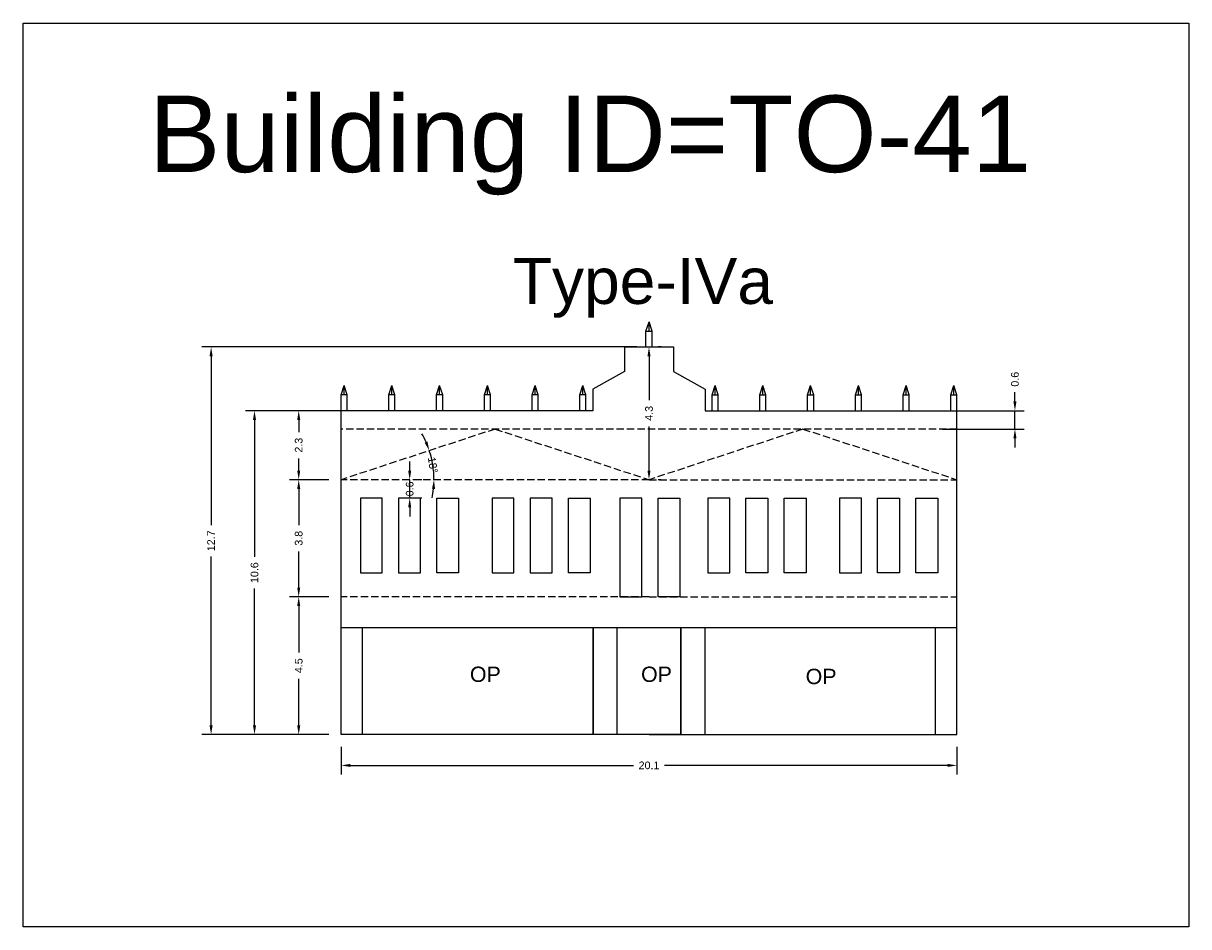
# Model space of a CAD drawing. Header units: metres. Extents: x 3416649 to 3417130, y -6713042 to -6712690.
# Tile 6 of 70: x 3416649 to 3416687, y -6712902 to -6712873. Entities that reach past the tile are written whole.
import ezdxf

# ---------------------------------------------------------------- set-up
doc = ezdxf.new("R2010")
doc.units = ezdxf.units.M
doc.linetypes.add('ACAD_ISO02W100', pattern=[15, 12, -3])
doc.layers.add('Dotted', color=7, linetype='ACAD_ISO02W100', plot=False)
doc.styles.get("Standard").update_dxf_attribs({"font": 'arial.ttf'})
doc.dimstyles.new('ISO-25', dxfattribs={"dimtxt": 0.25, "dimasz": 0.3, "dimexe": 0.3, "dimexo": 0.4, "dimgap": 0.2, "dimtad": 0, "dimdec": 1, "dimdsep": 46, "dimtxsty": 'Standard', "dimcen": 2.5, "dimadec": 0, "dimazin": 0, "dimtfac": 1, "dimtdec": 1, "dimtmove": 0, "dimatfit": 3, "dimfxl": 1, "dimarcsym": 0})

# ---------------------------------------------------------------- blocks, each defined once
blk = doc.blocks.new('*D321')
at = {"color": 0, "lineweight": -2, "transparency": 16777216}
for p, q in [((3416659.769, -6712896.378), (3416659.769, -6712897.285)), ((3416679.889, -6712896.378), (3416679.889, -6712897.285)), ((3416660.069, -6712896.985), (3416669.327, -6712896.985)), ((3416679.589, -6712896.985), (3416670.332, -6712896.985))]:
    blk.add_line(p, q, dxfattribs=at)
at = {"color": 0, "transparency": 16777216}
for points in [[(3416660.069, -6712896.935), (3416660.069, -6712897.035), (3416659.769, -6712896.985)], [(3416679.589, -6712896.935), (3416679.589, -6712897.035), (3416679.889, -6712896.985)]]:
    blk.add_solid(points, dxfattribs=at)
at = {"layer": 'Defpoints', "color": 0, "transparency": 16777216}
for p in [(3416659.769, -6712895.978), (3416679.889, -6712895.978), (3416679.889, -6712896.985)]:
    blk.add_point(p, dxfattribs=at)
at = {"color": 0, "transparency": 16777216, "insert": (3416669.829, -6712896.985), "char_height": 0.25, "attachment_point": 5}
blk.add_mtext('20.1', dxfattribs=at)
blk = doc.blocks.new('*D322')
at = {"color": 0, "lineweight": -2, "transparency": 16777216}
for p, q in [((3416659.369, -6712891.478), (3416658.084, -6712891.478)), ((3416658.384, -6712891.778), (3416658.384, -6712893.295)), ((3416658.384, -6712895.678), (3416658.384, -6712894.162)), ((3416659.369, -6712895.978), (3416658.084, -6712895.978))]:
    blk.add_line(p, q, dxfattribs=at)
at = {"color": 0, "transparency": 16777216}
for points in [[(3416658.334, -6712891.778), (3416658.434, -6712891.778), (3416658.384, -6712891.478)], [(3416658.334, -6712895.678), (3416658.434, -6712895.678), (3416658.384, -6712895.978)]]:
    blk.add_solid(points, dxfattribs=at)
at = {"layer": 'Defpoints', "color": 0, "transparency": 16777216}
for p in [(3416658.384, -6712891.478), (3416659.769, -6712891.478), (3416659.769, -6712895.978)]:
    blk.add_point(p, dxfattribs=at)
at = {"color": 0, "transparency": 16777216, "insert": (3416658.384, -6712893.728), "char_height": 0.25, "attachment_point": 5, "rotation": 90}
blk.add_mtext('4.5', dxfattribs=at)
blk = doc.blocks.new('*D323')
at = {"color": 0, "lineweight": -2, "transparency": 16777216}
for p, q in [((3416659.369, -6712887.653), (3416658.084, -6712887.653)), ((3416658.384, -6712887.953), (3416658.384, -6712889.138)), ((3416658.384, -6712891.178), (3416658.384, -6712889.993)), ((3416659.369, -6712891.478), (3416658.084, -6712891.478))]:
    blk.add_line(p, q, dxfattribs=at)
at = {"color": 0, "transparency": 16777216}
for points in [[(3416658.334, -6712887.953), (3416658.434, -6712887.953), (3416658.384, -6712887.653)], [(3416658.334, -6712891.178), (3416658.434, -6712891.178), (3416658.384, -6712891.478)]]:
    blk.add_solid(points, dxfattribs=at)
at = {"layer": 'Defpoints', "color": 0, "transparency": 16777216}
for p in [(3416658.384, -6712887.653), (3416659.769, -6712887.653), (3416659.769, -6712891.478)]:
    blk.add_point(p, dxfattribs=at)
at = {"color": 0, "transparency": 16777216, "insert": (3416658.384, -6712889.566), "char_height": 0.25, "attachment_point": 5, "rotation": 90}
blk.add_mtext('3.8', dxfattribs=at)
blk = doc.blocks.new('*D324')
at = {"color": 0, "lineweight": -2, "transparency": 16777216}
for p, q in [((3416660.192, -6712885.398), (3416658.084, -6712885.398)), ((3416658.384, -6712885.698), (3416658.384, -6712886.096)), ((3416658.384, -6712887.353), (3416658.384, -6712886.955)), ((3416659.369, -6712887.653), (3416658.084, -6712887.653))]:
    blk.add_line(p, q, dxfattribs=at)
at = {"color": 0, "transparency": 16777216}
for points in [[(3416658.334, -6712885.698), (3416658.434, -6712885.698), (3416658.384, -6712885.398)], [(3416658.334, -6712887.353), (3416658.434, -6712887.353), (3416658.384, -6712887.653)]]:
    blk.add_solid(points, dxfattribs=at)
at = {"layer": 'Defpoints', "color": 0, "transparency": 16777216}
for p in [(3416658.384, -6712885.398), (3416660.592, -6712885.398), (3416659.769, -6712887.653)]:
    blk.add_point(p, dxfattribs=at)
at = {"color": 0, "transparency": 16777216, "insert": (3416658.384, -6712886.526), "char_height": 0.25, "attachment_point": 5, "rotation": 90}
blk.add_mtext('2.3', dxfattribs=at)
blk = doc.blocks.new('*D325')
at = {"color": 0, "lineweight": -2, "transparency": 16777216}
for p, q in [((3416670.229, -6712883.318), (3416670.129, -6712883.318)), ((3416669.829, -6712883.618), (3416669.829, -6712885.053)), ((3416669.829, -6712887.353), (3416669.829, -6712885.918)), ((3416670.229, -6712887.653), (3416670.129, -6712887.653))]:
    blk.add_line(p, q, dxfattribs=at)
at = {"color": 0, "transparency": 16777216}
for points in [[(3416669.779, -6712883.618), (3416669.879, -6712883.618), (3416669.829, -6712883.318)], [(3416669.779, -6712887.353), (3416669.879, -6712887.353), (3416669.829, -6712887.653)]]:
    blk.add_solid(points, dxfattribs=at)
at = {"layer": 'Defpoints', "color": 0, "transparency": 16777216}
for p in [(3416669.829, -6712883.318), (3416669.829, -6712883.318), (3416669.829, -6712887.653)]:
    blk.add_point(p, dxfattribs=at)
at = {"color": 0, "transparency": 16777216, "insert": (3416669.829, -6712885.486), "char_height": 0.25, "attachment_point": 5, "rotation": 90}
blk.add_mtext('4.3', dxfattribs=at)
blk = doc.blocks.new('*D326')
at = {"color": 0, "lineweight": -2, "transparency": 16777216}
for p, q in [((3416660.192, -6712885.398), (3416656.64, -6712885.398)), ((3416656.94, -6712885.698), (3416656.94, -6712890.176)), ((3416656.94, -6712895.678), (3416656.94, -6712891.201)), ((3416659.369, -6712895.978), (3416656.64, -6712895.978))]:
    blk.add_line(p, q, dxfattribs=at)
at = {"color": 0, "transparency": 16777216}
for points in [[(3416656.89, -6712885.698), (3416656.99, -6712885.698), (3416656.94, -6712885.398)], [(3416656.89, -6712895.678), (3416656.99, -6712895.678), (3416656.94, -6712895.978)]]:
    blk.add_solid(points, dxfattribs=at)
at = {"layer": 'Defpoints', "color": 0, "transparency": 16777216}
for p in [(3416656.94, -6712885.398), (3416660.592, -6712885.398), (3416659.769, -6712895.978)]:
    blk.add_point(p, dxfattribs=at)
at = {"color": 0, "transparency": 16777216, "insert": (3416656.94, -6712890.688), "char_height": 0.25, "attachment_point": 5, "rotation": 90}
blk.add_mtext('10.6', dxfattribs=at)
blk = doc.blocks.new('*D327')
at = {"color": 0, "lineweight": -2, "transparency": 16777216}
for p, q in [((3416669.429, -6712883.318), (3416655.221, -6712883.318)), ((3416655.521, -6712883.618), (3416655.521, -6712889.136)), ((3416655.521, -6712895.678), (3416655.521, -6712890.161)), ((3416659.369, -6712895.978), (3416655.221, -6712895.978))]:
    blk.add_line(p, q, dxfattribs=at)
at = {"color": 0, "transparency": 16777216}
for points in [[(3416655.471, -6712883.618), (3416655.571, -6712883.618), (3416655.521, -6712883.318)], [(3416655.471, -6712895.678), (3416655.571, -6712895.678), (3416655.521, -6712895.978)]]:
    blk.add_solid(points, dxfattribs=at)
at = {"layer": 'Defpoints', "color": 0, "transparency": 16777216}
for p in [(3416655.521, -6712883.318), (3416669.829, -6712883.318), (3416659.769, -6712895.978)]:
    blk.add_point(p, dxfattribs=at)
at = {"color": 0, "transparency": 16777216, "insert": (3416655.521, -6712889.648), "char_height": 0.25, "attachment_point": 5, "rotation": 90}
blk.add_mtext('12.7', dxfattribs=at)
blk = doc.blocks.new('*D328')
at = {"color": 0, "lineweight": -2, "transparency": 16777216}
for p, q in [((3416662.01, -6712887.353), (3416662.01, -6712887.053)), ((3416662.01, -6712888.253), (3416662.01, -6712887.653)), ((3416662.403, -6712887.653), (3416662.31, -6712887.653)), ((3416662.403, -6712888.253), (3416662.31, -6712888.253)), ((3416662.01, -6712888.553), (3416662.01, -6712888.853))]:
    blk.add_line(p, q, dxfattribs=at)
at = {"color": 0, "transparency": 16777216}
for points in [[(3416661.96, -6712887.353), (3416662.06, -6712887.353), (3416662.01, -6712887.653)], [(3416661.96, -6712888.553), (3416662.06, -6712888.553), (3416662.01, -6712888.253)]]:
    blk.add_solid(points, dxfattribs=at)
at = {"layer": 'Defpoints', "color": 0, "transparency": 16777216}
for p in [(3416662.003, -6712887.653), (3416662.01, -6712887.653), (3416662.003, -6712888.253)]:
    blk.add_point(p, dxfattribs=at)
at = {"color": 0, "transparency": 16777216, "insert": (3416662.01, -6712887.953), "char_height": 0.25, "attachment_point": 5, "rotation": 90}
blk.add_mtext('0.6', dxfattribs=at)
blk = doc.blocks.new('*D329')
at = {"color": 0, "lineweight": -2, "transparency": 16777216}
for start, end in [(23.8747, 29.5427), (360, 18.2068), (348.6641, 354.332)]:
    blk.add_arc((3416659.769, -6712887.653), 3.034, start, end, dxfattribs=at)
at = {"color": 0, "transparency": 16777216}
for points in [[(3416662.59, -6712886.407), (3416662.497, -6712886.443), (3416662.651, -6712886.705)], [(3416662.738, -6712887.95), (3416662.838, -6712887.955), (3416662.803, -6712887.653)]]:
    blk.add_solid(points, dxfattribs=at)
at = {"layer": 'Defpoints', "color": 0, "transparency": 16777216}
for p in [(3416664.799, -6712885.998), (3416662.786, -6712887.332), (3416659.769, -6712887.653), (3416659.769, -6712887.653), (3416669.829, -6712887.653)]:
    blk.add_point(p, dxfattribs=at)
at = {"color": 0, "transparency": 16777216, "insert": (3416662.765, -6712887.173), "char_height": 0.25, "attachment_point": 5, "rotation": 279.1034}
blk.add_mtext('18°', dxfattribs=at)
blk = doc.blocks.new('*D330')
at = {"color": 0, "lineweight": -2, "transparency": 16777216}
for p, q in [((3416681.784, -6712885.098), (3416681.784, -6712884.798)), ((3416679.415, -6712885.398), (3416682.084, -6712885.398)), ((3416681.784, -6712885.998), (3416681.784, -6712885.398)), ((3416679.415, -6712885.998), (3416682.084, -6712885.998)), ((3416681.784, -6712886.298), (3416681.784, -6712886.598))]:
    blk.add_line(p, q, dxfattribs=at)
at = {"color": 0, "transparency": 16777216}
for points in [[(3416681.734, -6712885.098), (3416681.834, -6712885.098), (3416681.784, -6712885.398)], [(3416681.734, -6712886.298), (3416681.834, -6712886.298), (3416681.784, -6712885.998)]]:
    blk.add_solid(points, dxfattribs=at)
at = {"layer": 'Defpoints', "color": 0, "transparency": 16777216}
for p in [(3416679.015, -6712885.398), (3416681.784, -6712885.398), (3416679.015, -6712885.998)]:
    blk.add_point(p, dxfattribs=at)
at = {"color": 0, "transparency": 16777216, "insert": (3416681.784, -6712884.371), "char_height": 0.25, "attachment_point": 5, "rotation": 90}
blk.add_mtext('0.6', dxfattribs=at)

msp = doc.modelspace()

# ---------------------------------------------------------------- linework, layer by layer
for points in [[(3416649.386, -6712872.746), (3416687.461, -6712872.746), (3416687.461, -6712902.253), (3416649.386, -6712902.253)], [(3416661.112, -6712888.253), (3416660.398, -6712888.253), (3416660.398, -6712890.69), (3416661.112, -6712890.69)], [(3416662.36, -6712888.253), (3416661.646, -6712888.253), (3416661.646, -6712890.69), (3416662.36, -6712890.69)], [(3416662.893, -6712888.253), (3416663.607, -6712888.253), (3416663.607, -6712890.69), (3416662.893, -6712890.69)], [(3416665.415, -6712888.253), (3416664.701, -6712888.253), (3416664.701, -6712890.69), (3416665.415, -6712890.69)], [(3416666.662, -6712888.253), (3416665.948, -6712888.253), (3416665.948, -6712890.69), (3416666.662, -6712890.69)], [(3416667.195, -6712888.253), (3416667.909, -6712888.253), (3416667.909, -6712890.69), (3416667.195, -6712890.69)], [(3416669.59, -6712888.253), (3416668.876, -6712888.253), (3416668.876, -6712891.478), (3416669.59, -6712891.478)], [(3416670.123, -6712888.253), (3416670.837, -6712888.253), (3416670.837, -6712891.478), (3416670.123, -6712891.478)], [(3416672.464, -6712888.253), (3416671.75, -6712888.253), (3416671.75, -6712890.69), (3416672.464, -6712890.69)], [(3416672.997, -6712888.253), (3416673.711, -6712888.253), (3416673.711, -6712890.69), (3416672.997, -6712890.69)], [(3416674.244, -6712888.253), (3416674.958, -6712888.253), (3416674.958, -6712890.69), (3416674.244, -6712890.69)], [(3416676.766, -6712888.253), (3416676.052, -6712888.253), (3416676.052, -6712890.69), (3416676.766, -6712890.69)], [(3416677.299, -6712888.253), (3416678.013, -6712888.253), (3416678.013, -6712890.69), (3416677.299, -6712890.69)], [(3416678.546, -6712888.253), (3416679.26, -6712888.253), (3416679.26, -6712890.69), (3416678.546, -6712890.69)], [(3416660.469, -6712892.478), (3416667.999, -6712892.478), (3416667.999, -6712895.978), (3416660.469, -6712895.978)], [(3416668.789, -6712892.478), (3416670.869, -6712892.478), (3416670.869, -6712895.978), (3416668.789, -6712895.978)]]:
    msp.add_lwpolyline(points, close=True)
for points in [[(3416669.729, -6712882.803), (3416669.829, -6712882.494)], [(3416669.829, -6712882.803), (3416669.829, -6712882.494)], [(3416669.929, -6712882.803), (3416669.829, -6712882.494)], [(3416669.729, -6712883.318), (3416669.729, -6712882.803)], [(3416669.729, -6712882.803), (3416669.929, -6712882.803)], [(3416669.929, -6712883.318), (3416669.929, -6712882.803)], [(3416669.029, -6712883.318), (3416670.629, -6712883.318)], [(3416669.029, -6712883.318), (3416669.029, -6712884.118)], [(3416670.629, -6712883.318), (3416670.629, -6712884.118)], [(3416669.029, -6712884.118), (3416667.998, -6712884.698)], [(3416670.629, -6712884.118), (3416671.661, -6712884.698)], [(3416659.769, -6712884.883), (3416659.869, -6712884.574)], [(3416659.869, -6712884.883), (3416659.869, -6712884.574)], [(3416659.969, -6712884.883), (3416659.869, -6712884.574)], [(3416661.329, -6712884.883), (3416661.429, -6712884.574)], [(3416661.429, -6712884.883), (3416661.429, -6712884.574)], [(3416661.529, -6712884.883), (3416661.429, -6712884.574)], [(3416662.889, -6712884.883), (3416662.989, -6712884.574)], [(3416662.989, -6712884.883), (3416662.989, -6712884.574)], [(3416663.089, -6712884.883), (3416662.989, -6712884.574)], [(3416664.449, -6712884.883), (3416664.549, -6712884.574)], [(3416664.549, -6712884.883), (3416664.549, -6712884.574)], [(3416664.649, -6712884.883), (3416664.549, -6712884.574)], [(3416666.009, -6712884.883), (3416666.109, -6712884.574)], [(3416666.109, -6712884.883), (3416666.109, -6712884.574)], [(3416666.209, -6712884.883), (3416666.109, -6712884.574)], [(3416667.568, -6712884.883), (3416667.668, -6712884.574)], [(3416667.668, -6712884.883), (3416667.668, -6712884.574)], [(3416667.768, -6712884.883), (3416667.668, -6712884.574)], [(3416671.89, -6712884.883), (3416671.99, -6712884.574)], [(3416671.99, -6712884.883), (3416671.99, -6712884.574)], [(3416672.09, -6712884.883), (3416671.99, -6712884.574)], [(3416673.45, -6712884.883), (3416673.55, -6712884.574)], [(3416673.55, -6712884.883), (3416673.55, -6712884.574)], [(3416673.65, -6712884.883), (3416673.55, -6712884.574)], [(3416675.01, -6712884.883), (3416675.11, -6712884.574)], [(3416675.11, -6712884.883), (3416675.11, -6712884.574)], [(3416675.21, -6712884.883), (3416675.11, -6712884.574)], [(3416676.57, -6712884.883), (3416676.67, -6712884.574)], [(3416676.67, -6712884.883), (3416676.67, -6712884.574)], [(3416676.77, -6712884.883), (3416676.67, -6712884.574)], [(3416678.13, -6712884.883), (3416678.23, -6712884.574)], [(3416678.23, -6712884.883), (3416678.23, -6712884.574)], [(3416678.33, -6712884.883), (3416678.23, -6712884.574)], [(3416679.689, -6712884.883), (3416679.789, -6712884.574)], [(3416679.789, -6712884.883), (3416679.789, -6712884.574)], [(3416679.889, -6712884.883), (3416679.789, -6712884.574)], [(3416659.769, -6712885.398), (3416659.769, -6712884.883)], [(3416659.969, -6712884.883), (3416659.769, -6712884.883)], [(3416659.969, -6712885.398), (3416659.969, -6712884.883)], [(3416661.329, -6712885.398), (3416661.329, -6712884.883)], [(3416661.529, -6712884.883), (3416661.329, -6712884.883)], [(3416661.529, -6712885.398), (3416661.529, -6712884.883)], [(3416662.889, -6712885.398), (3416662.889, -6712884.883)], [(3416663.089, -6712884.883), (3416662.889, -6712884.883)], [(3416663.089, -6712885.398), (3416663.089, -6712884.883)], [(3416664.449, -6712885.398), (3416664.449, -6712884.883)], [(3416664.649, -6712884.883), (3416664.449, -6712884.883)], [(3416664.649, -6712885.398), (3416664.649, -6712884.883)], [(3416666.009, -6712885.398), (3416666.009, -6712884.883)], [(3416666.209, -6712884.883), (3416666.009, -6712884.883)], [(3416666.209, -6712885.398), (3416666.209, -6712884.883)], [(3416667.568, -6712885.398), (3416667.568, -6712884.883)], [(3416667.768, -6712884.883), (3416667.568, -6712884.883)], [(3416667.768, -6712885.398), (3416667.768, -6712884.883)], [(3416667.998, -6712884.698), (3416667.998, -6712885.398)], [(3416671.661, -6712884.698), (3416671.661, -6712885.398)], [(3416671.89, -6712885.398), (3416671.89, -6712884.883)], [(3416671.89, -6712884.883), (3416672.09, -6712884.883)], [(3416672.09, -6712885.398), (3416672.09, -6712884.883)], [(3416673.45, -6712885.398), (3416673.45, -6712884.883)], [(3416673.45, -6712884.883), (3416673.65, -6712884.883)], [(3416673.65, -6712885.398), (3416673.65, -6712884.883)], [(3416675.01, -6712885.398), (3416675.01, -6712884.883)], [(3416675.01, -6712884.883), (3416675.21, -6712884.883)], [(3416675.21, -6712885.398), (3416675.21, -6712884.883)], [(3416676.57, -6712885.398), (3416676.57, -6712884.883)], [(3416676.57, -6712884.883), (3416676.77, -6712884.883)], [(3416676.77, -6712885.398), (3416676.77, -6712884.883)], [(3416678.13, -6712885.398), (3416678.13, -6712884.883)], [(3416678.13, -6712884.883), (3416678.33, -6712884.883)], [(3416678.33, -6712885.398), (3416678.33, -6712884.883)], [(3416679.689, -6712885.398), (3416679.689, -6712884.883)], [(3416679.689, -6712884.883), (3416679.889, -6712884.883)], [(3416679.889, -6712885.398), (3416679.889, -6712884.883)], [(3416667.998, -6712885.398), (3416659.769, -6712885.398)], [(3416659.769, -6712895.978), (3416659.769, -6712885.398)], [(3416671.661, -6712885.398), (3416679.889, -6712885.398)], [(3416679.889, -6712895.978), (3416679.889, -6712885.398)], [(3416659.769, -6712892.478), (3416679.889, -6712892.478)], [(3416660.469, -6712895.978), (3416660.469, -6712892.478)], [(3416667.999, -6712895.978), (3416667.999, -6712892.478)], [(3416668.789, -6712895.978), (3416668.789, -6712892.478)], [(3416670.869, -6712895.978), (3416670.869, -6712892.478)], [(3416671.66, -6712895.978), (3416671.66, -6712892.478)], [(3416679.189, -6712895.978), (3416679.189, -6712892.478)], [(3416669.829, -6712895.978), (3416659.769, -6712895.978)], [(3416669.829, -6712895.978), (3416679.889, -6712895.978)]]:
    msp.add_lwpolyline(points)
at = {"layer": 'Dotted', "ltscale": 0.02}
for points in [[(3416679.889, -6712885.998), (3416659.769, -6712885.998)], [(3416664.799, -6712885.998), (3416659.769, -6712887.653)], [(3416664.799, -6712885.998), (3416669.829, -6712887.653)], [(3416674.859, -6712885.998), (3416669.829, -6712887.653)], [(3416674.859, -6712885.998), (3416679.889, -6712887.653)], [(3416669.829, -6712887.653), (3416659.769, -6712887.653)], [(3416669.829, -6712887.653), (3416679.889, -6712887.653)], [(3416669.829, -6712891.478), (3416659.769, -6712891.478)], [(3416669.829, -6712891.478), (3416679.889, -6712891.478)]]:
    msp.add_lwpolyline(points, dxfattribs=at)

# ---------------------------------------------------------------- texts
at = {"attachment_point": 1}
for s, width, heights, insert, char_height in [('Building ID=TO-41', 67.86454, [0.517], (3416653.491, -6712875.106), 2.5), ('Type-IVa ', 9.99112, [0.517], (3416665.379, -6712880.411), 1.5), ('OP', 67.86454, [0], (3416663.977, -6712893.758), 0.5), ('OP', 67.86454, [0], (3416669.569, -6712893.758), 0.5), ('OP', 67.86454, [0], (3416674.947, -6712893.829), 0.5)]:
    msp.add_mtext_dynamic_manual_height_columns(s, width=width, gutter_width=12.5, heights=heights, dxfattribs=dict(at, insert=insert, char_height=char_height))

# ---------------------------------------------------------------- dimensions: what is measured, and where the dimension line sits
for base, p1, p2, picture, middle in [((3416655.521, -6712883.318), (3416659.769, -6712895.978), (3416669.829, -6712883.318), '*D327', (3416655.521, -6712889.648)), ((3416669.829, -6712883.318), (3416669.829, -6712887.653), (3416669.829, -6712883.318), '*D325', (3416669.829, -6712885.486)), ((3416681.784, -6712885.398), (3416679.015, -6712885.998), (3416679.015, -6712885.398), '*D330', (3416681.784, -6712884.371)), ((3416656.94, -6712885.398), (3416659.769, -6712895.978), (3416660.592, -6712885.398), '*D326', (3416656.94, -6712890.688)), ((3416658.384, -6712885.398), (3416659.769, -6712887.653), (3416660.592, -6712885.398), '*D324', (3416658.384, -6712886.526)), ((3416658.384, -6712887.653), (3416659.769, -6712891.478), (3416659.769, -6712887.653), '*D323', (3416658.384, -6712889.566)), ((3416658.384, -6712891.478), (3416659.769, -6712895.978), (3416659.769, -6712891.478), '*D322', (3416658.384, -6712893.728))]:
    dim = msp.add_linear_dim(base=base, p1=p1, p2=p2, angle=90, dimstyle='ISO-25')
    dim.commit()
    dim.dimension.update_dxf_attribs({"geometry": picture, "text_midpoint": middle})
dim = msp.add_angular_dim_2l(base=(3416662.786, -6712887.332), line1=((3416669.829, -6712887.653), (3416659.769, -6712887.653)), line2=((3416664.799, -6712885.998), (3416659.769, -6712887.653)), dimstyle='ISO-25')
dim.commit()
dim.dimension.update_dxf_attribs({"geometry": '*D329', "text_midpoint": (3416662.765, -6712887.173), "dimtype": 162})
dim = msp.add_linear_dim(base=(3416662.01, -6712887.653), p1=(3416662.003, -6712888.253), p2=(3416662.003, -6712887.653), angle=90, dimstyle='ISO-25')
dim.commit()
dim.dimension.update_dxf_attribs({"geometry": '*D328', "text_midpoint": (3416662.01, -6712887.953), "dimtype": 160})
dim = msp.add_linear_dim(base=(3416679.889, -6712896.985), p1=(3416659.769, -6712895.978), p2=(3416679.889, -6712895.978), dimstyle='ISO-25')
dim.commit()
dim.dimension.update_dxf_attribs({"geometry": '*D321', "text_midpoint": (3416669.829, -6712896.985)})

doc.saveas('drawing.dxf')
